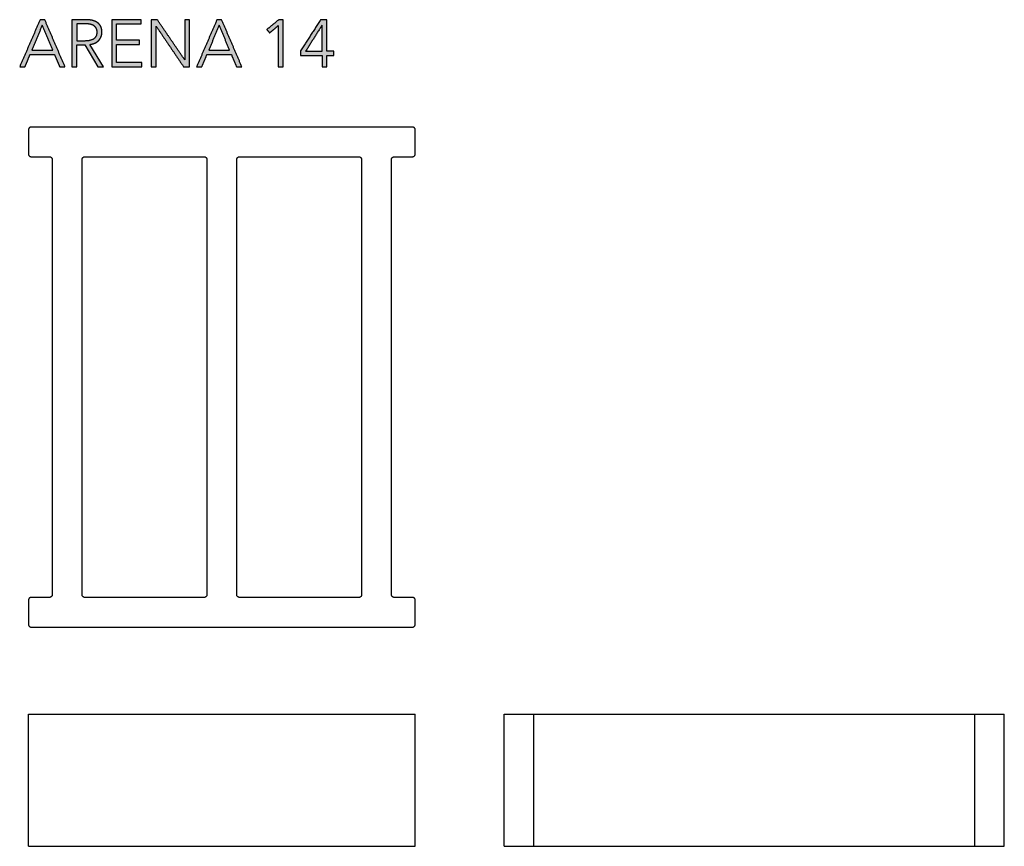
# Model space of a CAD drawing. Header units: millimetres. Extents: x 13017 to 17243, y -10418 to -9311.
# Tile 1 of 12: x 13017 to 13539, y -10418 to -9980. Entities that reach past the tile are written whole.
import ezdxf

# ---------------------------------------------------------------- set-up
doc = ezdxf.new("R2010")
doc.units = ezdxf.units.MM
doc.layers.add('CERAMICA_FERRES', color=7, linetype='Continuous', true_color=0x000000)
doc.layers.add('COTES_PLANOLS$Visible$Curves$Default', color=7, linetype='Continuous', true_color=0x000000)

msp = doc.modelspace()

# ---------------------------------------------------------------- hatches: boundary and pattern name
at = {"layer": 'CERAMICA_FERRES'}
h = msp.add_hatch(color=256, dxfattribs=at)
h.paths.add_polyline_path([(13019.84, -10004.69), (13022.56, -9998.12), (13035.48, -9998.12), (13038.24, -10004.69), (13041.06, -10004.69), (13030.33, -9979.69), (13027.86, -9979.69), (13017.05, -10004.69)], flags=0)
h.paths.add_polyline_path([(13023.51, -9995.79), (13034.53, -9995.79), (13029.02, -9982.51)], flags=0)
h = msp.add_hatch(color=256, dxfattribs=at)
h.paths.add_polyline_path([(13052.08, -9979.69), (13044.74, -9979.69), (13044.74, -10004.69), (13047.28, -10004.69), (13047.28, -9993), (13051.52, -9993), (13058.44, -10004.69), (13061.54, -10004.69), (13054.23, -9992.79), (13054.58, -9992.75), (13054.74, -9992.72), (13054.91, -9992.7), (13055.07, -9992.67), (13055.24, -9992.63), (13055.4, -9992.6), (13055.56, -9992.56), (13055.72, -9992.52), (13055.87, -9992.47), (13056.03, -9992.43), (13056.18, -9992.38), (13056.33, -9992.33), (13056.48, -9992.27), (13056.63, -9992.21), (13056.78, -9992.15), (13056.92, -9992.09), (13057.06, -9992.02), (13057.2, -9991.96), (13057.34, -9991.89), (13057.47, -9991.81), (13057.61, -9991.74), (13057.74, -9991.66), (13057.86, -9991.57), (13057.99, -9991.49), (13058.11, -9991.4), (13058.23, -9991.31), (13058.35, -9991.22), (13058.46, -9991.13), (13058.57, -9991.03), (13058.68, -9990.93), (13058.79, -9990.83), (13058.89, -9990.72), (13059, -9990.62), (13059.1, -9990.51), (13059.19, -9990.4), (13059.29, -9990.28), (13059.38, -9990.16), (13059.46, -9990.05), (13059.55, -9989.92), (13059.63, -9989.8), (13059.71, -9989.67), (13059.79, -9989.55), (13059.86, -9989.42), (13059.93, -9989.28), (13060, -9989.15), (13060.07, -9989.01), (13060.13, -9988.87), (13060.19, -9988.73), (13060.25, -9988.58), (13060.3, -9988.44), (13060.35, -9988.29), (13060.39, -9988.14), (13060.43, -9987.99), (13060.47, -9987.83), (13060.5, -9987.68), (13060.53, -9987.52), (13060.56, -9987.36), (13060.58, -9987.2), (13060.6, -9987.04), (13060.61, -9986.87), (13060.62, -9986.7), (13060.62, -9986.53), (13060.63, -9986.36), (13060.62, -9986.13), (13060.62, -9985.91), (13060.6, -9985.69), (13060.59, -9985.48), (13060.56, -9985.27), (13060.54, -9985.06), (13060.5, -9984.86), (13060.47, -9984.67), (13060.43, -9984.48), (13060.38, -9984.29), (13060.33, -9984.1), (13060.27, -9983.93), (13060.21, -9983.75), (13060.14, -9983.58), (13060.1, -9983.5), (13060.07, -9983.42), (13060.03, -9983.33), (13059.99, -9983.25), (13059.91, -9983.1), (13059.82, -9982.94), (13059.73, -9982.79), (13059.64, -9982.65), (13059.54, -9982.51), (13059.44, -9982.37), (13059.34, -9982.23), (13059.23, -9982.1), (13059.11, -9981.98), (13059, -9981.85), (13058.87, -9981.73), (13058.75, -9981.62), (13058.62, -9981.5), (13058.49, -9981.4), (13058.35, -9981.29), (13058.21, -9981.19), (13058.06, -9981.09), (13057.91, -9981), (13057.76, -9980.91), (13057.61, -9980.82), (13057.45, -9980.74), (13057.29, -9980.66), (13057.12, -9980.58), (13056.95, -9980.51), (13056.78, -9980.44), (13056.61, -9980.37), (13056.43, -9980.31), (13056.25, -9980.25), (13056.06, -9980.19), (13055.87, -9980.14), (13055.68, -9980.09), (13055.49, -9980.04), (13055.09, -9979.96), (13054.69, -9979.89), (13054.27, -9979.83), (13053.85, -9979.78), (13053.42, -9979.74), (13052.98, -9979.71), (13052.54, -9979.69)], flags=0)
h.paths.add_polyline_path([(13051.69, -9990.81), (13052.07, -9990.81), (13052.44, -9990.79), (13052.79, -9990.77), (13053.14, -9990.74), (13053.47, -9990.7), (13053.8, -9990.65), (13054.11, -9990.6), (13054.26, -9990.57), (13054.41, -9990.53), (13054.56, -9990.5), (13054.7, -9990.46), (13054.84, -9990.42), (13054.98, -9990.38), (13055.12, -9990.33), (13055.25, -9990.29), (13055.38, -9990.24), (13055.51, -9990.19), (13055.63, -9990.13), (13055.75, -9990.08), (13055.87, -9990.02), (13055.99, -9989.96), (13056.1, -9989.9), (13056.21, -9989.83), (13056.32, -9989.77), (13056.42, -9989.7), (13056.53, -9989.63), (13056.63, -9989.56), (13056.72, -9989.48), (13056.81, -9989.4), (13056.9, -9989.32), (13056.99, -9989.24), (13057.07, -9989.16), (13057.15, -9989.07), (13057.23, -9988.99), (13057.3, -9988.9), (13057.37, -9988.8), (13057.44, -9988.71), (13057.5, -9988.61), (13057.56, -9988.51), (13057.62, -9988.41), (13057.67, -9988.31), (13057.72, -9988.2), (13057.77, -9988.1), (13057.81, -9987.99), (13057.85, -9987.87), (13057.89, -9987.76), (13057.92, -9987.64), (13057.95, -9987.53), (13057.98, -9987.4), (13058, -9987.28), (13058.03, -9987.16), (13058.04, -9987.03), (13058.06, -9986.9), (13058.07, -9986.77), (13058.08, -9986.64), (13058.08, -9986.5), (13058.08, -9986.36), (13058.08, -9986.21), (13058.08, -9986.06), (13058.07, -9985.91), (13058.06, -9985.77), (13058.04, -9985.63), (13058.02, -9985.49), (13058, -9985.36), (13057.97, -9985.22), (13057.94, -9985.09), (13057.9, -9984.97), (13057.87, -9984.85), (13057.83, -9984.73), (13057.8, -9984.67), (13057.78, -9984.61), (13057.76, -9984.55), (13057.73, -9984.5), (13057.71, -9984.44), (13057.68, -9984.39), (13057.65, -9984.33), (13057.62, -9984.28), (13057.57, -9984.17), (13057.5, -9984.07), (13057.44, -9983.97), (13057.37, -9983.87), (13057.3, -9983.78), (13057.23, -9983.69), (13057.16, -9983.6), (13057.08, -9983.51), (13057, -9983.43), (13056.91, -9983.34), (13056.83, -9983.26), (13056.74, -9983.19), (13056.65, -9983.11), (13056.55, -9983.04), (13056.45, -9982.97), (13056.35, -9982.9), (13056.25, -9982.84), (13056.15, -9982.77), (13056.04, -9982.71), (13055.93, -9982.65), (13055.81, -9982.6), (13055.69, -9982.54), (13055.58, -9982.49), (13055.45, -9982.44), (13055.33, -9982.4), (13055.2, -9982.35), (13055.07, -9982.31), (13054.94, -9982.27), (13054.8, -9982.23), (13054.66, -9982.19), (13054.52, -9982.16), (13054.38, -9982.12), (13054.08, -9982.07), (13053.78, -9982.02), (13053.47, -9981.97), (13053.15, -9981.94), (13052.82, -9981.91), (13052.49, -9981.89), (13052.15, -9981.88), (13051.8, -9981.88), (13047.28, -9981.88), (13047.28, -9990.81)], flags=0)
for points in [[(13068.43, -10002.43), (13068.43, -9992.79), (13080.54, -9992.79), (13080.54, -9990.56), (13068.43, -9990.56), (13068.43, -9981.95), (13081.39, -9981.95), (13081.39, -9979.69), (13065.89, -9979.69), (13065.89, -10004.69), (13081.81, -10004.69), (13081.81, -10002.43)], [(13104.52, -10000.98), (13089.97, -9979.69), (13086.79, -9979.69), (13086.79, -10004.69), (13089.33, -10004.69), (13089.33, -9983.18), (13089.4, -9983.18), (13103.95, -10004.69), (13107.13, -10004.69), (13107.13, -9979.69), (13104.59, -9979.69), (13104.59, -10000.98)], [(13156.64, -10004.69), (13156.64, -9979.69), (13154.38, -9979.69), (13148.02, -9984.91), (13149.57, -9986.68), (13154.09, -9982.83), (13154.09, -10004.69)]]:
    msp.add_hatch(color=256, dxfattribs=at).paths.add_polyline_path(points, flags=0)
h = msp.add_hatch(color=256, dxfattribs=at)
h.paths.add_polyline_path([(13113.59, -10004.69), (13116.31, -9998.12), (13129.23, -9998.12), (13131.99, -10004.69), (13134.81, -10004.69), (13124.08, -9979.69), (13121.61, -9979.69), (13110.8, -10004.69)], flags=0)
h.paths.add_polyline_path([(13117.26, -9995.79), (13128.28, -9995.79), (13122.77, -9982.51)], flags=0)
h = msp.add_hatch(color=256, dxfattribs=at)
h.paths.add_polyline_path([(13179.87, -9996.43), (13179.87, -9979.69), (13176.55, -9979.69), (13165.96, -9996.18), (13165.96, -9998.65), (13177.4, -9998.65), (13177.4, -10004.69), (13179.87, -10004.69), (13179.87, -9998.65), (13183.54, -9998.65), (13183.54, -9996.43)], flags=0)
h.paths.add_polyline_path([(13177.4, -9982.55), (13177.33, -9982.55), (13168.61, -9996.43), (13177.4, -9996.43)], flags=0)

# ---------------------------------------------------------------- linework, layer by layer
for p, q in [((13052.08, -9979.69), (13044.74, -9979.69)), ((13044.74, -9979.69), (13044.74, -10004.69)), ((13051.8, -9981.88), (13047.28, -9981.88)), ((13047.28, -9981.88), (13047.28, -9990.81)), ((13047.28, -9990.81), (13051.69, -9990.81)), ((13047.28, -10004.69), (13047.28, -9993)), ((13047.28, -9993), (13051.52, -9993)), ((13051.52, -9993), (13058.44, -10004.69)), ((13061.54, -10004.69), (13054.23, -9992.79)), ((13044.74, -10004.69), (13047.28, -10004.69)), ((13058.44, -10004.69), (13061.54, -10004.69))]:
    msp.add_line(p, q, dxfattribs=at)
for points in [[(13021.7, -10347.83), (13021.7, -10347.83), (13021.7, -10347.83), (13021.7, -10347.83), (13021.7, -10347.83), (13021.71, -10347.83), (13021.72, -10347.83), (13021.8, -10347.83), (13022.13, -10347.83), (13023.19, -10347.83)], [(13021.7, -10417.83), (13021.7, -10347.83)], [(13023.19, -10347.83), (13225.21, -10347.83)], [(13225.21, -10347.83), (13226.26, -10347.83), (13226.6, -10347.83), (13226.67, -10347.83), (13226.69, -10347.83), (13226.7, -10347.83), (13226.7, -10347.83), (13226.7, -10347.83), (13226.7, -10347.83), (13226.7, -10347.83)], [(13226.7, -10417.83), (13226.7, -10347.83)], [(13273.9, -10417.83), (13273.9, -10347.83)], [(13273.9, -10347.83), (13273.9, -10347.83), (13273.9, -10347.83), (13273.9, -10347.83), (13273.91, -10347.83), (13273.91, -10347.83), (13273.93, -10347.83), (13274.01, -10347.83), (13274.33, -10347.83), (13275.38, -10347.83)], [(13275.38, -10347.83), (13288.14, -10347.83)], [(13288.14, -10347.83), (13289.18, -10347.83), (13289.5, -10347.83), (13289.58, -10347.83), (13289.6, -10347.83), (13289.61, -10347.83), (13289.61, -10347.83), (13289.61, -10347.83), (13289.61, -10347.83), (13289.61, -10347.83)], [(13289.61, -10347.83), (13289.61, -10347.83), (13289.61, -10347.83), (13289.61, -10347.83), (13289.61, -10347.83), (13289.61, -10347.83), (13289.63, -10347.83), (13289.71, -10347.83), (13290.04, -10347.83), (13291.08, -10347.83)], [(13289.61, -10417.83), (13289.61, -10347.83)], [(13291.08, -10347.83), (13521.73, -10347.83)], [(13521.73, -10347.83), (13522.77, -10347.83), (13523.1, -10347.83), (13523.18, -10347.83), (13523.19, -10347.83), (13523.2, -10347.83), (13523.2, -10347.83), (13523.2, -10347.83), (13523.2, -10347.83), (13523.2, -10347.83)], [(13523.2, -10417.83), (13523.2, -10347.83)], [(13523.2, -10347.83), (13524.67, -10347.83)], [(13524.67, -10347.83), (13537.43, -10347.83)], [(13537.43, -10347.83), (13538.47, -10347.83), (13538.8, -10347.83), (13538.88, -10347.83), (13538.9, -10347.83), (13538.9, -10347.83), (13538.9, -10347.83), (13538.9, -10347.83), (13538.9, -10347.83), (13538.9, -10347.83)], [(13538.9, -10417.83), (13538.9, -10347.83)], [(13021.7, -10417.83), (13021.7, -10417.83), (13021.7, -10417.83), (13021.7, -10417.83), (13021.7, -10417.83), (13021.71, -10417.83), (13021.72, -10417.83), (13021.8, -10417.83), (13022.13, -10417.83), (13023.19, -10417.83)], [(13023.19, -10417.83), (13225.21, -10417.83)], [(13225.21, -10417.83), (13226.26, -10417.83), (13226.6, -10417.83), (13226.67, -10417.83), (13226.69, -10417.83), (13226.7, -10417.83), (13226.7, -10417.83), (13226.7, -10417.83), (13226.7, -10417.83), (13226.7, -10417.83)], [(13273.9, -10417.83), (13273.9, -10417.83), (13273.9, -10417.83), (13273.9, -10417.83), (13273.91, -10417.83), (13273.91, -10417.83), (13273.93, -10417.83), (13274.01, -10417.83), (13274.33, -10417.83), (13275.38, -10417.83)], [(13275.38, -10417.83), (13288.14, -10417.83)], [(13288.14, -10417.83), (13289.18, -10417.83), (13289.5, -10417.83), (13289.58, -10417.83), (13289.6, -10417.83), (13289.61, -10417.83), (13289.61, -10417.83), (13289.61, -10417.83), (13289.61, -10417.83), (13289.61, -10417.83)], [(13289.61, -10417.83), (13289.61, -10417.83), (13289.61, -10417.83), (13289.61, -10417.83), (13289.61, -10417.83), (13289.61, -10417.83), (13289.63, -10417.83), (13289.71, -10417.83), (13290.04, -10417.83), (13291.08, -10417.83)], [(13291.08, -10417.83), (13521.73, -10417.83)], [(13521.73, -10417.83), (13522.77, -10417.83), (13523.1, -10417.83), (13523.18, -10417.83), (13523.19, -10417.83), (13523.2, -10417.83), (13523.2, -10417.83), (13523.2, -10417.83), (13523.2, -10417.83), (13523.2, -10417.83)], [(13523.2, -10417.83), (13524.67, -10417.83)], [(13524.67, -10417.83), (13537.43, -10417.83)], [(13537.43, -10417.83), (13538.47, -10417.83), (13538.8, -10417.83), (13538.88, -10417.83), (13538.9, -10417.83), (13538.9, -10417.83), (13538.9, -10417.83), (13538.9, -10417.83), (13538.9, -10417.83), (13538.9, -10417.83)]]:
    msp.add_lwpolyline(points, dxfattribs=at)
for points in [[(13027.86, -9979.69), (13022.46, -9992.19), (13017.05, -10004.69)], [(13029.02, -9982.51), (13026.27, -9989.15), (13023.51, -9995.79)], [(13030.33, -9979.69), (13029.09, -9979.69), (13027.86, -9979.69)], [(13034.53, -9995.79), (13031.78, -9989.15), (13029.02, -9982.51)], [(13041.06, -10004.69), (13035.7, -9992.19), (13030.33, -9979.69)], [(13081.39, -9979.69), (13073.64, -9979.69), (13065.89, -9979.69)], [(13065.89, -9979.69), (13065.89, -9992.19), (13065.89, -10004.69)], [(13068.43, -9990.56), (13068.43, -9986.26), (13068.43, -9981.95)], [(13068.43, -9981.95), (13074.91, -9981.95), (13081.39, -9981.95)], [(13081.39, -9981.95), (13081.39, -9980.82), (13081.39, -9979.69)], [(13089.97, -9979.69), (13088.38, -9979.69), (13086.79, -9979.69)], [(13086.79, -9979.69), (13086.79, -9992.19), (13086.79, -10004.69)], [(13104.52, -10000.98), (13097.24, -9990.33), (13089.97, -9979.69)], [(13107.13, -9979.69), (13105.86, -9979.69), (13104.59, -9979.69)], [(13104.59, -9979.69), (13104.59, -9990.33), (13104.59, -10000.98)], [(13107.13, -10004.69), (13107.13, -9992.19), (13107.13, -9979.69)], [(13121.61, -9979.69), (13116.21, -9992.19), (13110.8, -10004.69)], [(13122.77, -9982.51), (13120.02, -9989.15), (13117.26, -9995.79)], [(13124.08, -9979.69), (13122.84, -9979.69), (13121.61, -9979.69)], [(13128.28, -9995.79), (13125.53, -9989.15), (13122.77, -9982.51)], [(13134.81, -10004.69), (13129.45, -9992.19), (13124.08, -9979.69)], [(13154.38, -9979.69), (13151.2, -9982.3), (13148.02, -9984.91)], [(13149.57, -9986.68), (13151.83, -9984.76), (13154.09, -9982.83)], [(13154.09, -9982.83), (13154.09, -9993.76), (13154.09, -10004.69)], [(13156.64, -9979.69), (13155.51, -9979.69), (13154.38, -9979.69)], [(13156.64, -10004.69), (13156.64, -9992.19), (13156.64, -9979.69)], [(13176.55, -9979.69), (13171.25, -9987.93), (13165.96, -9996.18)], [(13177.33, -9982.55), (13172.97, -9989.49), (13168.61, -9996.43)], [(13179.87, -9979.69), (13178.21, -9979.69), (13176.55, -9979.69)], [(13177.4, -9982.55), (13177.36, -9982.55), (13177.33, -9982.55)], [(13177.4, -9996.43), (13177.4, -9989.49), (13177.4, -9982.55)], [(13179.87, -9996.43), (13179.87, -9988.06), (13179.87, -9979.69)], [(13089.33, -10004.69), (13089.33, -9993.94), (13089.33, -9983.18)], [(13089.33, -9983.18), (13089.37, -9983.18), (13089.4, -9983.18)], [(13089.4, -9983.18), (13096.68, -9993.94), (13103.95, -10004.69)], [(13148.02, -9984.91), (13148.8, -9985.8), (13149.57, -9986.68)], [(13080.54, -9990.56), (13074.49, -9990.56), (13068.43, -9990.56)], [(13068.43, -10002.43), (13068.43, -9997.61), (13068.43, -9992.79)], [(13068.43, -9992.79), (13074.49, -9992.79), (13080.54, -9992.79)], [(13080.54, -9992.79), (13080.54, -9991.68), (13080.54, -9990.56)], [(13019.84, -10004.69), (13021.2, -10001.4), (13022.56, -9998.12)], [(13022.56, -9998.12), (13029.02, -9998.12), (13035.48, -9998.12)], [(13023.51, -9995.79), (13029.02, -9995.79), (13034.53, -9995.79)], [(13035.48, -9998.12), (13036.86, -10001.4), (13038.24, -10004.69)], [(13113.59, -10004.69), (13114.95, -10001.4), (13116.31, -9998.12)], [(13116.31, -9998.12), (13122.77, -9998.12), (13129.23, -9998.12)], [(13117.26, -9995.79), (13122.77, -9995.79), (13128.28, -9995.79)], [(13129.23, -9998.12), (13130.61, -10001.4), (13131.99, -10004.69)], [(13165.96, -9996.18), (13165.96, -9997.41), (13165.96, -9998.65)], [(13165.96, -9998.65), (13171.68, -9998.65), (13177.4, -9998.65)], [(13168.61, -9996.43), (13173, -9996.43), (13177.4, -9996.43)], [(13177.4, -9998.65), (13177.4, -10001.67), (13177.4, -10004.69)], [(13183.54, -9996.43), (13181.71, -9996.43), (13179.87, -9996.43)], [(13179.87, -10004.69), (13179.87, -10001.67), (13179.87, -9998.65)], [(13179.87, -9998.65), (13181.71, -9998.65), (13183.54, -9998.65)], [(13183.54, -9998.65), (13183.54, -9997.54), (13183.54, -9996.43)], [(13081.81, -10002.43), (13075.12, -10002.43), (13068.43, -10002.43)], [(13081.81, -10004.69), (13081.81, -10003.56), (13081.81, -10002.43)], [(13104.59, -10000.98), (13104.55, -10000.98), (13104.52, -10000.98)], [(13017.05, -10004.69), (13018.45, -10004.69), (13019.84, -10004.69)], [(13038.24, -10004.69), (13039.65, -10004.69), (13041.06, -10004.69)], [(13065.89, -10004.69), (13073.85, -10004.69), (13081.81, -10004.69)], [(13086.79, -10004.69), (13088.06, -10004.69), (13089.33, -10004.69)], [(13103.95, -10004.69), (13105.54, -10004.69), (13107.13, -10004.69)], [(13110.8, -10004.69), (13112.2, -10004.69), (13113.59, -10004.69)], [(13131.99, -10004.69), (13133.4, -10004.69), (13134.81, -10004.69)], [(13154.09, -10004.69), (13155.36, -10004.69), (13156.64, -10004.69)], [(13177.4, -10004.69), (13178.63, -10004.69), (13179.87, -10004.69)]]:
    msp.add_open_spline(points, degree=2, dxfattribs=at)
for points, knots in [([(13051.69, -9990.81), (13054.76, -9990.81), (13056.42, -9989.7), (13058.08, -9988.59), (13058.08, -9986.36), (13058.08, -9985.13), (13057.62, -9984.28), (13057.17, -9983.43), (13056.35, -9982.9), (13055.54, -9982.37), (13054.38, -9982.12), (13053.21, -9981.88), (13051.8, -9981.88)], [1, 1, 1, 2, 2, 3, 3, 4, 4, 5, 5, 6, 6, 7, 7, 7]), ([(13054.23, -9992.79), (13055.61, -9992.65), (13056.78, -9992.15), (13057.94, -9991.66), (13058.79, -9990.83), (13059.64, -9990), (13060.13, -9988.87), (13060.63, -9987.74), (13060.63, -9986.36), (13060.63, -9984.53), (13059.99, -9983.25), (13059.36, -9981.98), (13058.21, -9981.19), (13057.06, -9980.39), (13055.49, -9980.04), (13053.92, -9979.69), (13052.08, -9979.69)], [-16, -16, -16, -15, -15, -14, -14, -13, -13, -12, -12, -11, -11, -10, -10, -9, -9, -8, -8, -8])]:
    msp.add_open_spline(points, degree=2, knots=knots, dxfattribs=at)
at = {"layer": 'COTES_PLANOLS$Visible$Curves$Default'}
for points, weights in [([(13023.18, -10036.63), (13021.7, -10036.63), (13021.7, -10038.1)], [1, 0.707106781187, 1]), ([(13226.7, -10038.1), (13226.7, -10036.63), (13225.21, -10036.63)], [1, 0.707106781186, 1]), ([(13021.7, -10050.86), (13021.7, -10052.33), (13023.18, -10052.33)], [1, 0.707106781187, 1]), ([(13032.79, -10052.33), (13034.28, -10052.33), (13034.28, -10053.8)], [1, 0.707106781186, 1]), ([(13050.12, -10053.8), (13050.12, -10052.33), (13051.61, -10052.33)], [1, 0.707106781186, 1]), ([(13114.79, -10052.33), (13116.28, -10052.33), (13116.28, -10053.8)], [1, 0.707106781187, 1]), ([(13132.12, -10053.8), (13132.12, -10052.33), (13133.61, -10052.33)], [1, 0.707106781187, 1]), ([(13196.79, -10052.33), (13198.28, -10052.33), (13198.28, -10053.8)], [1, 0.707106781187, 1]), ([(13214.12, -10053.8), (13214.12, -10052.33), (13215.61, -10052.33)], [1, 0.707106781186, 1]), ([(13225.21, -10052.33), (13226.7, -10052.33), (13226.7, -10050.86)], [1, 0.707106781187, 1]), ([(13034.28, -10284.45), (13034.28, -10285.92), (13032.79, -10285.92)], [1, 0.707106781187, 1]), ([(13051.61, -10285.92), (13050.12, -10285.92), (13050.12, -10284.45)], [1, 0.707106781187, 1]), ([(13116.28, -10284.45), (13116.28, -10285.92), (13114.79, -10285.92)], [1, 0.707106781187, 1]), ([(13133.61, -10285.92), (13132.12, -10285.92), (13132.12, -10284.45)], [1, 0.707106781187, 1]), ([(13198.28, -10284.45), (13198.28, -10285.92), (13196.79, -10285.92)], [1, 0.707106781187, 1]), ([(13215.61, -10285.92), (13214.12, -10285.92), (13214.12, -10284.45)], [1, 0.707106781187, 1]), ([(13023.18, -10285.92), (13021.7, -10285.92), (13021.7, -10287.39)], [1, 0.707106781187, 1]), ([(13226.7, -10287.39), (13226.7, -10285.92), (13225.21, -10285.92)], [1, 0.707106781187, 1]), ([(13021.7, -10300.15), (13021.7, -10301.63), (13023.18, -10301.63)], [1, 0.707106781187, 1]), ([(13225.21, -10301.63), (13226.7, -10301.63), (13226.7, -10300.15)], [1, 0.707106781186, 1])]:
    msp.add_rational_spline(points, weights, degree=2, dxfattribs=at)
for points in [[(13021.7, -10038.1), (13021.7, -10044.48), (13021.7, -10050.86)], [(13225.21, -10036.63), (13124.2, -10036.63), (13023.18, -10036.63)], [(13226.7, -10050.86), (13226.7, -10044.48), (13226.7, -10038.1)], [(13023.18, -10052.33), (13027.99, -10052.33), (13032.79, -10052.33)], [(13034.28, -10053.8), (13034.28, -10169.13), (13034.28, -10284.45)], [(13050.12, -10284.45), (13050.12, -10169.13), (13050.12, -10053.8)], [(13116.28, -10053.8), (13116.28, -10169.13), (13116.28, -10284.45)], [(13132.12, -10284.45), (13132.12, -10169.13), (13132.12, -10053.8)], [(13198.28, -10053.8), (13198.28, -10169.13), (13198.28, -10284.45)], [(13214.12, -10284.45), (13214.12, -10169.13), (13214.12, -10053.8)], [(13215.61, -10052.33), (13220.41, -10052.33), (13225.21, -10052.33)], [(13021.7, -10287.39), (13021.7, -10293.77), (13021.7, -10300.15)], [(13032.79, -10285.92), (13027.99, -10285.92), (13023.18, -10285.92)], [(13225.21, -10285.92), (13220.41, -10285.92), (13215.61, -10285.92)], [(13226.7, -10300.15), (13226.7, -10293.77), (13226.7, -10287.39)], [(13023.18, -10301.63), (13124.2, -10301.63), (13225.21, -10301.63)]]:
    msp.add_open_spline(points, degree=2, dxfattribs=at)
for points, knots in [([(13051.61, -10052.33), (13063.44, -10052.33), (13075.28, -10052.33), (13083.2, -10052.33), (13091.12, -10052.33), (13102.96, -10052.33), (13114.79, -10052.33)], [-5867.241122, -5867.241122, -5867.241122, -5843.341122, -5843.341122, -5827.341122, -5827.341122, -5803.441122, -5803.441122, -5803.441122]), ([(13133.61, -10052.33), (13145.44, -10052.33), (13157.28, -10052.33), (13165.2, -10052.33), (13173.12, -10052.33), (13184.96, -10052.33), (13196.79, -10052.33)], [-6777.778288, -6777.778288, -6777.778288, -6753.878288, -6753.878288, -6737.878288, -6737.878288, -6713.978288, -6713.978288, -6713.978288]), ([(13114.79, -10285.92), (13102.96, -10285.92), (13091.12, -10285.92), (13083.2, -10285.92), (13075.28, -10285.92), (13063.44, -10285.92), (13051.61, -10285.92)], [-6170.75351, -6170.75351, -6170.75351, -6146.85351, -6146.85351, -6130.85351, -6130.85351, -6106.95351, -6106.95351, -6106.95351]), ([(13196.79, -10285.92), (13184.96, -10285.92), (13173.12, -10285.92), (13165.2, -10285.92), (13157.28, -10285.92), (13145.44, -10285.92), (13133.61, -10285.92)], [-6474.265899, -6474.265899, -6474.265899, -6450.365899, -6450.365899, -6434.365899, -6434.365899, -6410.465899, -6410.465899, -6410.465899])]:
    msp.add_open_spline(points, degree=2, knots=knots, dxfattribs=at)

doc.saveas('drawing.dxf')
